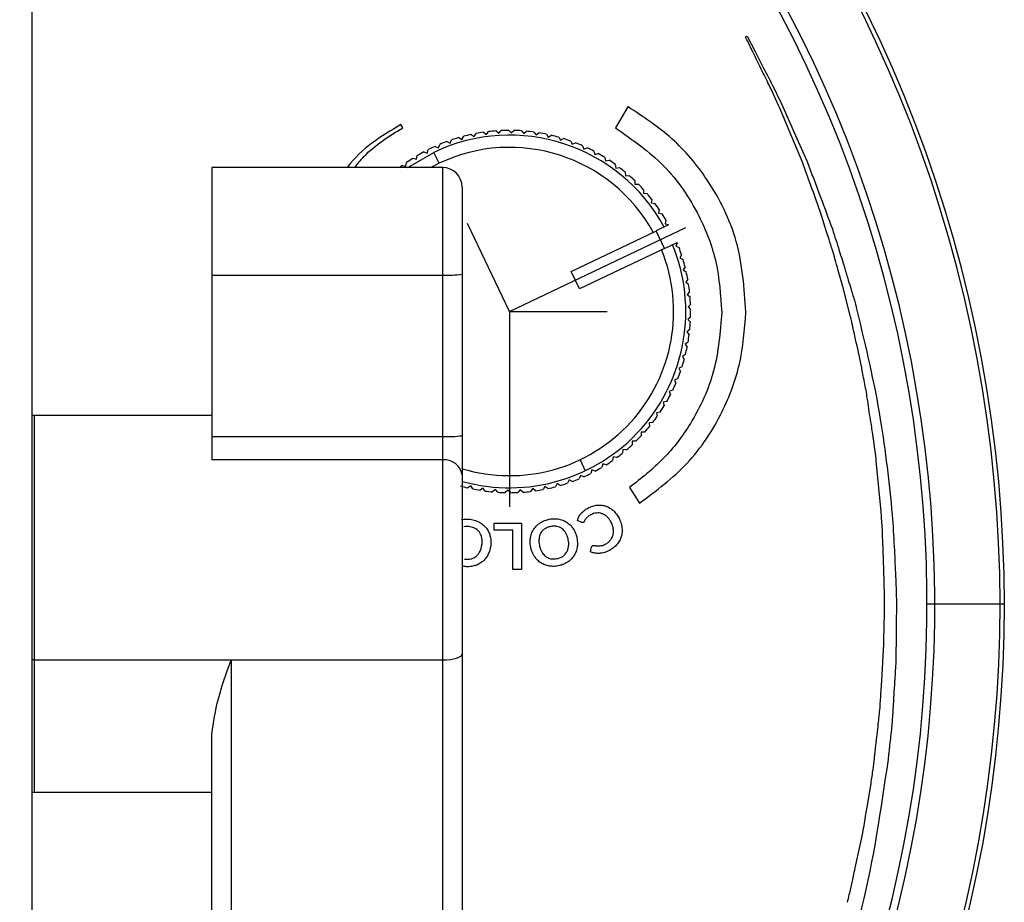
# Paper-space layout '_Top' of a CAD drawing. Header units: millimetres. Extents: x -50 to 195, y -328 to -209.
# Tile 4 of 5: x 154 to 195, y -276 to -240. Entities that reach past the tile are written whole.
import ezdxf

# ---------------------------------------------------------------- set-up
doc = ezdxf.new("R2010")
doc.units = ezdxf.units.MM
doc.header["$PDSIZE"] = -1

psp = doc.layouts.new('_Top')

# ---------------------------------------------------------------- linework, layer by layer
at = {"color": 7, "linetype": 'Continuous', "lineweight": 25}
for p, q in [((154.573, -214.673), (154.573, -327.602)), ((183.928, -240.357), (183.996, -240.324)), ((179.086, -243.228), (178.581, -244.102)), ((179.101, -243.236), (179.086, -243.228)), ((169.828, -244.098), (169.751, -243.965)), ((173.779, -244.321), (173.877, -244.211)), ((174.188, -244.203), (174.292, -244.308)), ((174.292, -244.308), (174.397, -244.205)), ((171.775, -244.727), (171.839, -244.594)), ((172.136, -244.5), (172.264, -244.573)), ((172.264, -244.573), (172.337, -244.445)), ((172.64, -244.372), (172.763, -244.454)), ((172.763, -244.454), (172.845, -244.331)), ((173.152, -244.28), (173.269, -244.37)), ((173.269, -244.37), (173.359, -244.253)), ((173.669, -244.223), (173.779, -244.321)), ((174.708, -244.218), (174.804, -244.331)), ((174.804, -244.331), (174.916, -244.235)), ((175.225, -244.27), (175.313, -244.389)), ((175.313, -244.389), (175.432, -244.301)), ((175.738, -244.358), (175.817, -244.483)), ((175.817, -244.483), (175.942, -244.404)), ((176.243, -244.482), (176.313, -244.612)), ((176.313, -244.612), (176.443, -244.541)), ((170.835, -245.135), (170.88, -244.994)), ((171.161, -244.86), (171.298, -244.915)), ((171.298, -244.915), (171.353, -244.777)), ((171.642, -244.663), (171.775, -244.727)), ((176.738, -244.64), (176.799, -244.775)), ((176.799, -244.775), (176.934, -244.714)), ((177.221, -244.833), (177.273, -244.971)), ((177.273, -244.971), (177.411, -244.92)), ((170.037, -245.732), (171.106, -245.106)), ((170.245, -245.352), (170.389, -245.387)), ((170.389, -245.387), (170.424, -245.243)), ((170.695, -245.09), (170.835, -245.135)), ((171.321, -245.558), (171.106, -245.106)), ((177.69, -245.059), (177.731, -245.201)), ((177.731, -245.201), (177.873, -245.159)), ((178.141, -245.317), (178.173, -245.461)), ((178.173, -245.461), (178.317, -245.429)), ((171.473, -245.732), (161.973, -245.732)), ((161.973, -245.732), (161.973, -257.756)), ((169.816, -245.645), (169.961, -245.67)), ((169.961, -245.67), (169.986, -245.524)), ((171.321, -245.558), (170.98, -245.732)), ((171.473, -281.615), (171.473, -245.732)), ((178.573, -245.606), (178.595, -245.752)), ((178.595, -245.752), (178.741, -245.73)), ((178.985, -245.924), (178.996, -246.071)), ((178.996, -246.071), (179.143, -246.06)), ((172.273, -246.532), (172.273, -280.815)), ((179.373, -246.27), (179.374, -246.418)), ((179.374, -246.418), (179.522, -246.417)), ((179.736, -246.643), (179.726, -246.79)), ((179.726, -246.79), (179.874, -246.799)), ((180.072, -247.039), (180.052, -247.186)), ((180.052, -247.186), (180.199, -247.205)), ((180.379, -247.459), (180.35, -247.604)), ((180.35, -247.604), (180.494, -247.633)), ((187.265, -248.377), (187.048, -247.701)), ((180.767, -248.094), (180.255, -248.338)), ((180.657, -247.899), (180.617, -248.041)), ((180.617, -248.041), (180.759, -248.08)), ((180.767, -248.094), (180.759, -248.08)), ((176.759, -250.002), (180.269, -248.331)), ((180.599, -249.06), (180.255, -248.338)), ((180.27, -248.331), (180.269, -248.331)), ((180.599, -249.06), (177.102, -250.724)), ((180.599, -249.061), (181.111, -248.817)), ((181.117, -248.831), (181.058, -248.966)), ((181.058, -248.966), (181.193, -249.025)), ((181.117, -248.831), (181.111, -248.817)), ((181.297, -249.318), (181.228, -249.449)), ((181.228, -249.449), (181.359, -249.518)), ((181.442, -249.818), (181.365, -249.944)), ((161.973, -250.154), (171.473, -250.154)), ((177.102, -250.724), (176.759, -250.002)), ((181.365, -249.944), (181.491, -250.021)), ((187.932, -250.625), (187.743, -249.96)), ((181.553, -250.326), (181.467, -250.446)), ((181.467, -250.446), (181.587, -250.532)), ((188.253, -251.874), (187.932, -250.625)), ((181.627, -250.84), (181.533, -250.954)), ((181.533, -250.954), (181.647, -251.048)), ((181.666, -251.359), (181.564, -251.466)), ((181.564, -251.466), (181.671, -251.568)), ((181.668, -251.879), (181.559, -251.979)), ((181.559, -251.979), (181.659, -252.088)), ((181.634, -252.398), (181.519, -252.49)), ((181.519, -252.49), (181.61, -252.605)), ((181.564, -252.913), (181.442, -252.997)), ((181.442, -252.997), (181.526, -253.119)), ((181.458, -253.422), (181.331, -253.497)), ((181.331, -253.497), (181.406, -253.625)), ((181.317, -253.923), (181.185, -253.989)), ((181.185, -253.989), (181.251, -254.121)), ((181.142, -254.412), (181.005, -254.469)), ((181.005, -254.469), (181.062, -254.605)), ((180.932, -254.888), (180.792, -254.935)), ((180.792, -254.935), (180.839, -255.075)), ((180.69, -255.348), (180.547, -255.385)), ((180.547, -255.385), (180.584, -255.528)), ((154.673, -255.923), (154.573, -255.93)), ((161.973, -255.923), (154.673, -255.923)), ((154.673, -255.923), (154.673, -271.423)), ((180.417, -255.791), (180.271, -255.817)), ((180.271, -255.817), (180.298, -255.963)), ((180.113, -256.213), (179.966, -256.229)), ((179.966, -256.229), (179.983, -256.376)), ((179.78, -256.613), (179.633, -256.619)), ((179.633, -256.619), (179.639, -256.767)), ((189.166, -256.705), (189.165, -256.7)), ((161.973, -256.791), (171.473, -256.791)), ((179.273, -256.984), (179.269, -257.132)), ((179.421, -256.988), (179.273, -256.984)), ((189.297, -257.68), (189.208, -257.017)), ((178.889, -257.324), (178.875, -257.471)), ((179.036, -257.338), (178.889, -257.324)), ((171.473, -257.756), (161.973, -257.756)), ((177.123, -257.747), (177.338, -258.199)), ((178.054, -257.918), (178.02, -258.062)), ((178.198, -257.953), (178.054, -257.918)), ((178.482, -257.635), (178.458, -257.781)), ((178.628, -257.66), (178.482, -257.635)), ((189.305, -257.787), (189.297, -257.68)), ((189.505, -259.88), (189.305, -257.787)), ((177.608, -258.17), (177.563, -258.311)), ((177.749, -258.215), (177.608, -258.17)), ((176.179, -258.732), (176.106, -258.86)), ((176.307, -258.805), (176.179, -258.732)), ((176.668, -258.578), (176.604, -258.711)), ((176.801, -258.642), (176.668, -258.578)), ((177.145, -258.39), (177.091, -258.528)), ((177.282, -258.445), (177.145, -258.39)), ((172.626, -258.822), (172.502, -258.901)), ((172.706, -258.947), (172.626, -258.822)), ((173.13, -258.916), (173.011, -259.004)), ((173.218, -259.035), (173.13, -258.916)), ((173.64, -258.974), (173.527, -259.07)), ((173.735, -259.087), (173.64, -258.974)), ((174.152, -258.997), (174.046, -259.1)), ((174.255, -259.102), (174.152, -258.997)), ((174.664, -258.984), (174.566, -259.095)), ((174.775, -259.082), (174.664, -258.984)), ((175.175, -258.935), (175.085, -259.052)), ((175.292, -259.025), (175.175, -258.935)), ((175.68, -258.851), (175.599, -258.974)), ((175.803, -258.933), (175.68, -258.851)), ((179.155, -258.891), (179.567, -259.539)), ((173.596, -260.646), (173.596, -260.352)), ((173.596, -260.352), (174.717, -260.352)), ((174.717, -260.352), (174.717, -262.264)), ((177.2, -260.326), (177.012, -260.241)), ((174.361, -260.646), (173.596, -260.646)), ((174.361, -262.264), (174.361, -260.646)), ((177.553, -261.541), (177.598, -261.342)), ((174.717, -262.264), (174.361, -262.264)), ((189.625, -264.865), (189.648, -263.816)), ((191.391, -263.673), (194.573, -263.673)), ((189.541, -266.843), (189.615, -265.337)), ((189.615, -265.335), (189.615, -265.334)), ((189.615, -265.337), (189.615, -265.335)), ((154.673, -265.98), (154.573, -265.978)), ((154.673, -265.98), (171.473, -265.98)), ((162.773, -265.98), (162.773, -281.615)), ((189.5, -267.402), (189.541, -266.843)), ((161.973, -280.815), (161.973, -269.016)), ((188.932, -272.037), (189.068, -271.225)), ((154.573, -271.417), (154.673, -271.423)), ((154.673, -271.423), (161.973, -271.423)), ((188.444, -274.531), (188.65, -273.597))]:
    psp.add_line(p, q, dxfattribs=at)
at = {"color": 7, "linetype": 'Continuous'}
for q in [(172.497, -248.029), (181.469, -248.203), (178.235, -251.653), (174.222, -259.679)]:
    psp.add_line((174.222, -251.653), q, dxfattribs=at)
at = {"color": 7, "linetype": 'Continuous', "lineweight": 25, "flags": 128}
for points in [[(183.996, -240.324), (184.324, -240.964), (184.673, -241.643)], [(186.272, -245.517), (185.724, -244.205), (185.344, -243.296)], [(185.469, -243.237), (185.985, -244.408), (186.445, -245.449)], [(171.473, -265.98), (171.629, -265.976), (171.78, -265.962), (171.918, -265.94), (172.039, -265.911), (172.139, -265.874), (172.213, -265.833), (172.258, -265.789), (172.273, -265.742)]]:
    psp.add_lwpolyline(points, dxfattribs=at)
at = {"color": 7, "linetype": 'Continuous', "lineweight": 25}
for centre, radius, start, end in [((139.573, -263.673), 55, 285.8266, 254.1734), ((139.573, -263.673), 54.821, 285.8795, 254.1205), ((139.573, -263.673), 52.139, 286.7197, 253.2803), ((139.573, -263.673), 51.818, 286.8265, 253.1735), ((174.222, -251.653), 7.45, 90.258, 92.6511), ((174.222, -251.653), 7.45, 86.258, 88.6511), ((174.222, -251.653), 7.25, 28.6131, 115.4545), ((174.222, -251.653), 7.45, 106.258, 108.6511), ((174.222, -251.653), 7.45, 102.258, 104.6511), ((174.222, -251.653), 7.45, 98.258, 100.6511), ((174.222, -251.653), 7.45, 94.258, 96.6511), ((174.222, -251.653), 7.45, 82.258, 84.6511), ((174.222, -251.653), 7.45, 78.258, 80.6511), ((174.222, -251.653), 7.45, 74.258, 76.6511), ((174.222, -251.653), 7.45, 70.258, 72.6511), ((174.222, -251.653), 7.45, 114.258, 116.6511), ((174.222, -251.653), 6.75, 28.8518, 115.4545), ((174.222, -251.653), 7.45, 110.258, 112.6511), ((174.222, -251.653), 7.45, 66.258, 68.6511), ((174.222, -251.653), 7.45, 62.258, 64.6511), ((174.222, -251.653), 7.45, 122.258, 124.6511), ((174.222, -251.653), 7.45, 118.258, 120.6511), ((174.222, -251.653), 7.45, 58.258, 60.6511), ((174.222, -251.653), 7.45, 54.258, 56.6511), ((174.222, -251.653), 7.45, 126.258, 127.3747), ((171.473, -246.532), 0.8, 0, 90), ((174.222, -251.653), 7.45, 50.258, 52.6511), ((174.222, -251.653), 7.45, 46.258, 48.6511), ((174.222, -251.653), 7.45, 42.258, 44.6511), ((174.222, -251.653), 7.45, 38.258, 40.6511), ((174.222, -251.653), 7.45, 34.258, 36.6511), ((174.222, -251.653), 7.45, 30.258, 32.6511), ((174.222, -251.653), 7.25, 254.4118, 22.2876), ((174.222, -251.653), 7.45, 18.258, 20.6511), ((174.222, -251.653), 6.75, 253.2242, 22.0572), ((174.222, -251.653), 7.45, 14.258, 16.6511), ((171.673, -245.185), 4.973, 267.699, 276.9332), ((174.222, -251.653), 7.45, 10.258, 12.6511), ((174.222, -251.653), 7.45, 6.258, 8.6511), ((174.222, -251.653), 7.45, 2.258, 4.6511), ((174.222, -251.653), 7.45, 358.258, 0.6511), ((174.222, -251.653), 7.45, 354.258, 356.6511), ((174.222, -251.653), 7.45, 350.258, 352.6511), ((174.222, -251.653), 7.45, 346.258, 348.6511), ((174.222, -251.653), 7.45, 342.258, 344.6511), ((174.222, -251.653), 7.45, 338.258, 340.6511), ((174.222, -251.653), 7.45, 334.258, 336.6511), ((174.222, -251.653), 7.45, 330.258, 332.6511), ((174.222, -251.653), 7.45, 326.258, 328.6511), ((174.222, -251.653), 7.45, 322.258, 324.6511), ((171.673, -251.822), 4.973, 267.699, 276.9332), ((174.222, -251.653), 7.45, 314.258, 316.6511), ((174.222, -251.653), 7.45, 318.258, 320.6511), ((174.222, -251.653), 7.45, 310.258, 312.6511), ((174.222, -251.653), 7.45, 306.258, 308.6511), ((171.557, -258.476), 0.725, 8.6675, 96.6073), ((174.222, -251.653), 7.45, 302.258, 304.6511), ((174.222, -251.653), 7.45, 294.258, 296.6511), ((174.222, -251.653), 7.45, 298.258, 300.6511), ((174.222, -251.653), 7.45, 286.258, 288.6511), ((174.222, -251.653), 7.45, 290.258, 292.6511), ((174.222, -251.653), 7.45, 254.258, 256.6511), ((174.222, -251.653), 7.45, 258.258, 260.6511), ((174.222, -251.653), 7.45, 262.258, 264.6511), ((174.222, -251.653), 7.45, 266.258, 268.6511), ((174.222, -251.653), 7.45, 270.258, 272.6511), ((174.222, -251.653), 7.45, 274.258, 276.6511), ((174.222, -251.653), 7.45, 278.258, 280.6511), ((174.222, -251.653), 7.45, 282.258, 284.6511)]:
    psp.add_arc(centre, radius, start, end, dxfattribs=at)
for points, knots in [([(184.579, -241.689), (184.442, -241.407), (184.225, -240.963), (184.007, -240.519), (183.928, -240.357)], [0, 0, 0, 0, 0.634974, 1, 1, 1, 1]), ([(185.344, -243.296), (185.195, -242.97), (184.947, -242.431), (184.684, -241.899), (184.579, -241.689)], [0, 0, 0, 0, 0.605016, 1, 1, 1, 1]), ([(184.673, -241.643), (184.815, -241.914), (185.091, -242.44), (185.345, -242.976), (185.469, -243.237)], [0, 0, 0, 0, 0.514854, 1, 1, 1, 1]), ([(183.946, -251.678), (183.877, -250.695), (183.74, -248.765), (182.534, -246.338), (180.967, -244.461), (179.725, -243.646), (179.101, -243.236)], [0, 0, 0, 0, 0.287608, 0.564809, 0.781348, 1, 1, 1, 1]), ([(169.751, -243.965), (168.934, -244.454), (168.104, -244.951), (167.559, -245.72), (167.551, -245.732)], [0, 0, 0, 0, 0.983773, 1, 1, 1, 1]), ([(167.847, -245.732), (167.973, -245.577), (168.516, -244.907), (169.258, -244.45), (169.828, -244.098)], [0, 0, 0, 0, 0.231665, 1, 1, 1, 1]), ([(178.581, -244.102), (179.274, -244.585), (180.662, -245.551), (182.008, -247.533), (182.811, -249.612), (182.904, -250.982), (182.951, -251.678)], [0, 0, 0, 0, 0.275501, 0.55142, 0.772067, 1, 1, 1, 1]), ([(187.048, -247.701), (186.902, -247.278), (186.651, -246.548), (186.384, -245.823), (186.272, -245.517)], [0, 0, 0, 0, 0.578832, 1, 1, 1, 1]), ([(186.445, -245.449), (186.637, -245.951), (186.995, -246.885), (187.341, -247.823), (187.501, -248.258)], [0, 0, 0, 0, 0.536884, 1, 1, 1, 1]), ([(187.501, -248.258), (187.597, -248.556), (187.772, -249.096), (187.935, -249.64), (188.009, -249.885)], [0, 0, 0, 0, 0.550413, 1, 1, 1, 1]), ([(187.507, -249.126), (187.459, -248.981), (187.376, -248.732), (187.297, -248.481), (187.265, -248.377)], [0, 0, 0, 0, 0.584981, 1, 1, 1, 1]), ([(187.743, -249.96), (187.698, -249.804), (187.618, -249.526), (187.541, -249.248), (187.507, -249.126)], [0, 0, 0, 0, 0.564535, 1, 1, 1, 1]), ([(188.009, -249.885), (188.058, -250.045), (188.145, -250.332), (188.233, -250.619), (188.272, -250.747)], [0, 0, 0, 0, 0.555708, 1, 1, 1, 1]), ([(188.272, -250.747), (188.324, -250.912), (188.418, -251.209), (188.491, -251.511), (188.523, -251.645)], [0, 0, 0, 0, 0.5561046, 1, 1, 1, 1]), ([(182.951, -251.678), (182.886, -252.495), (182.759, -254.1), (181.815, -256.141), (180.603, -257.76), (179.637, -258.514), (179.155, -258.891)], [0, 0, 0, 0, 0.288465, 0.567185, 0.7837, 1, 1, 1, 1]), ([(179.567, -259.539), (180.255, -259.025), (181.634, -257.993), (182.973, -255.949), (183.78, -253.809), (183.89, -252.398), (183.946, -251.678)], [0, 0, 0, 0, 0.273642, 0.548523, 0.769736, 1, 1, 1, 1]), ([(188.658, -253.712), (188.581, -253.364), (188.447, -252.752), (188.312, -252.139), (188.253, -251.874)], [0, 0, 0, 0, 0.567192, 1, 1, 1, 1]), ([(188.523, -251.645), (188.874, -253.12), (189.531, -255.88), (189.827, -258.701), (189.965, -260.014)], [0, 0, 0, 0, 0.534407, 1, 1, 1, 1]), ([(188.885, -254.888), (188.842, -254.665), (188.766, -254.273), (188.69, -253.881), (188.658, -253.712)], [0, 0, 0, 0, 0.568614, 1, 1, 1, 1]), ([(188.999, -255.643), (188.979, -255.501), (188.945, -255.249), (188.903, -254.998), (188.885, -254.888)], [0, 0, 0, 0, 0.562556, 1, 1, 1, 1]), ([(189.165, -256.7), (189.134, -256.501), (189.078, -256.149), (189.023, -255.797), (188.999, -255.643)], [0, 0, 0, 0, 0.563155, 1, 1, 1, 1]), ([(189.208, -257.017), (189.2, -256.959), (189.186, -256.855), (189.172, -256.751), (189.166, -256.705)], [0, 0, 0, 0, 0.561574, 1, 1, 1, 1]), ([(177.012, -260.241), (177.035, -260.176), (177.076, -260.061), (177.154, -259.967), (177.189, -259.926)], [0, 0, 0, 0, 0.558285, 1, 1, 1, 1]), ([(177.189, -259.926), (177.244, -259.876), (177.347, -259.781), (177.475, -259.723), (177.535, -259.696)], [0, 0, 0, 0, 0.528423, 1, 1, 1, 1]), ([(177.632, -259.982), (177.608, -259.992), (177.568, -260.01), (177.53, -260.032), (177.514, -260.041)], [0, 0, 0, 0, 0.5847624, 1, 1, 1, 1]), ([(177.535, -259.696), (177.606, -259.669), (177.729, -259.623), (177.86, -259.616), (177.915, -259.613)], [0, 0, 0, 0, 0.577281, 1, 1, 1, 1]), ([(177.859, -259.935), (177.816, -259.938), (177.738, -259.942), (177.665, -259.97), (177.632, -259.982)], [0, 0, 0, 0, 0.552425, 1, 1, 1, 1]), ([(178.08, -259.984), (178.04, -259.969), (177.969, -259.941), (177.893, -259.937), (177.859, -259.935)], [0, 0, 0, 0, 0.560595, 1, 1, 1, 1]), ([(177.915, -259.613), (177.983, -259.617), (178.102, -259.624), (178.213, -259.667), (178.262, -259.686)], [0, 0, 0, 0, 0.564944, 1, 1, 1, 1]), ([(178.276, -260.131), (178.242, -260.097), (178.183, -260.039), (178.11, -260.001), (178.08, -259.984)], [0, 0, 0, 0, 0.577259, 1, 1, 1, 1]), ([(178.262, -259.686), (178.321, -259.717), (178.428, -259.774), (178.514, -259.86), (178.552, -259.899)], [0, 0, 0, 0, 0.549441, 1, 1, 1, 1]), ([(178.552, -259.899), (178.599, -259.955), (178.684, -260.058), (178.74, -260.18), (178.765, -260.235)], [0, 0, 0, 0, 0.5458693, 1, 1, 1, 1]), ([(189.553, -260.529), (189.544, -260.407), (189.529, -260.191), (189.512, -259.974), (189.505, -259.88)], [0, 0, 0, 0, 0.562403, 1, 1, 1, 1]), ([(172.252, -260.209), (172.325, -260.198), (172.459, -260.178), (172.593, -260.197), (172.654, -260.205)], [0, 0, 0, 0, 0.5447031, 1, 1, 1, 1]), ([(172.654, -260.205), (172.73, -260.222), (172.863, -260.252), (172.981, -260.318), (173.031, -260.346)], [0, 0, 0, 0, 0.573712, 1, 1, 1, 1]), ([(173.031, -260.346), (173.089, -260.387), (173.19, -260.459), (173.265, -260.558), (173.298, -260.601)], [0, 0, 0, 0, 0.566631, 1, 1, 1, 1]), ([(175.221, -260.6), (175.262, -260.545), (175.336, -260.446), (175.437, -260.374), (175.482, -260.341)], [0, 0, 0, 0, 0.552076, 1, 1, 1, 1]), ([(175.482, -260.341), (175.546, -260.305), (175.664, -260.238), (175.796, -260.207), (175.856, -260.194)], [0, 0, 0, 0, 0.544598, 1, 1, 1, 1]), ([(175.856, -260.194), (175.933, -260.182), (176.067, -260.162), (176.201, -260.182), (176.258, -260.191)], [0, 0, 0, 0, 0.573707, 1, 1, 1, 1]), ([(176.258, -260.191), (176.327, -260.208), (176.447, -260.238), (176.553, -260.304), (176.598, -260.332)], [0, 0, 0, 0, 0.566772, 1, 1, 1, 1]), ([(176.598, -260.332), (176.652, -260.375), (176.75, -260.451), (176.82, -260.553), (176.852, -260.599)], [0, 0, 0, 0, 0.553102, 1, 1, 1, 1]), ([(177.255, -260.327), (177.245, -260.33), (177.227, -260.335), (177.209, -260.329), (177.2, -260.326)], [0, 0, 0, 0, 0.549099, 1, 1, 1, 1]), ([(177.282, -260.308), (177.278, -260.312), (177.27, -260.32), (177.26, -260.325), (177.255, -260.327)], [0, 0, 0, 0, 0.552632, 1, 1, 1, 1]), ([(177.3, -260.279), (177.297, -260.285), (177.292, -260.295), (177.285, -260.304), (177.282, -260.308)], [0, 0, 0, 0, 0.570956, 1, 1, 1, 1]), ([(177.355, -260.184), (177.344, -260.2), (177.323, -260.231), (177.307, -260.264), (177.3, -260.279)], [0, 0, 0, 0, 0.5435029, 1, 1, 1, 1]), ([(177.424, -260.106), (177.41, -260.12), (177.385, -260.144), (177.364, -260.172), (177.355, -260.184)], [0, 0, 0, 0, 0.5615, 1, 1, 1, 1]), ([(177.514, -260.041), (177.495, -260.052), (177.464, -260.072), (177.436, -260.096), (177.424, -260.106)], [0, 0, 0, 0, 0.575294, 1, 1, 1, 1]), ([(178.43, -260.377), (178.406, -260.325), (178.365, -260.237), (178.302, -260.162), (178.276, -260.131)], [0, 0, 0, 0, 0.583104, 1, 1, 1, 1]), ([(178.498, -260.654), (178.492, -260.602), (178.481, -260.507), (178.446, -260.418), (178.43, -260.377)], [0, 0, 0, 0, 0.539486, 1, 1, 1, 1]), ([(178.765, -260.235), (178.792, -260.308), (178.84, -260.434), (178.849, -260.569), (178.853, -260.626)], [0, 0, 0, 0, 0.573504, 1, 1, 1, 1]), ([(189.965, -260.014), (189.994, -260.455), (190.045, -261.249), (190.077, -262.044), (190.092, -262.398)], [0, 0, 0, 0, 0.554973, 1, 1, 1, 1]), ([(172.601, -260.505), (172.552, -260.498), (172.466, -260.487), (172.381, -260.501), (172.345, -260.507)], [0, 0, 0, 0, 0.577955, 1, 1, 1, 1]), ([(172.842, -260.594), (172.801, -260.572), (172.725, -260.53), (172.64, -260.513), (172.601, -260.505)], [0, 0, 0, 0, 0.541482, 1, 1, 1, 1]), ([(173.007, -260.758), (172.981, -260.723), (172.935, -260.659), (172.871, -260.614), (172.842, -260.594)], [0, 0, 0, 0, 0.554386, 1, 1, 1, 1]), ([(173.089, -260.988), (173.08, -260.941), (173.064, -260.861), (173.024, -260.789), (173.007, -260.758)], [0, 0, 0, 0, 0.574448, 1, 1, 1, 1]), ([(173.298, -260.601), (173.333, -260.66), (173.396, -260.766), (173.426, -260.887), (173.439, -260.941)], [0, 0, 0, 0, 0.553038, 1, 1, 1, 1]), ([(175.087, -260.942), (175.103, -260.874), (175.131, -260.753), (175.194, -260.646), (175.221, -260.6)], [0, 0, 0, 0, 0.5661376, 1, 1, 1, 1]), ([(175.514, -260.753), (175.494, -260.792), (175.457, -260.865), (175.443, -260.946), (175.437, -260.983)], [0, 0, 0, 0, 0.543878, 1, 1, 1, 1]), ([(175.675, -260.586), (175.64, -260.612), (175.577, -260.659), (175.533, -260.724), (175.514, -260.753)], [0, 0, 0, 0, 0.563659, 1, 1, 1, 1]), ([(175.914, -260.492), (175.865, -260.504), (175.781, -260.524), (175.707, -260.567), (175.675, -260.586)], [0, 0, 0, 0, 0.577977, 1, 1, 1, 1]), ([(176.171, -260.49), (176.124, -260.483), (176.038, -260.472), (175.953, -260.486), (175.914, -260.492)], [0, 0, 0, 0, 0.541535, 1, 1, 1, 1]), ([(176.383, -260.584), (176.347, -260.56), (176.281, -260.517), (176.204, -260.498), (176.171, -260.49)], [0, 0, 0, 0, 0.554476, 1, 1, 1, 1]), ([(176.543, -260.768), (176.517, -260.728), (176.473, -260.659), (176.41, -260.606), (176.383, -260.584)], [0, 0, 0, 0, 0.574477, 1, 1, 1, 1]), ([(176.638, -261.037), (176.626, -260.983), (176.604, -260.889), (176.561, -260.804), (176.543, -260.768)], [0, 0, 0, 0, 0.581496, 1, 1, 1, 1]), ([(176.852, -260.599), (176.887, -260.663), (176.952, -260.78), (176.981, -260.909), (176.995, -260.968)], [0, 0, 0, 0, 0.548234, 1, 1, 1, 1]), ([(178.464, -260.899), (178.477, -260.855), (178.5, -260.775), (178.498, -260.692), (178.498, -260.654)], [0, 0, 0, 0, 0.545603, 1, 1, 1, 1]), ([(178.853, -260.626), (178.851, -260.697), (178.848, -260.821), (178.807, -260.938), (178.789, -260.989)], [0, 0, 0, 0, 0.565943, 1, 1, 1, 1]), ([(189.62, -262.409), (189.609, -262.056), (189.589, -261.429), (189.564, -260.802), (189.553, -260.529)], [0, 0, 0, 0, 0.563851, 1, 1, 1, 1]), ([(173.082, -261.273), (173.09, -261.218), (173.103, -261.123), (173.093, -261.028), (173.089, -260.988)], [0, 0, 0, 0, 0.581545, 1, 1, 1, 1]), ([(173.439, -260.941), (173.449, -261.013), (173.467, -261.145), (173.449, -261.276), (173.44, -261.336)], [0, 0, 0, 0, 0.548246, 1, 1, 1, 1]), ([(175.092, -261.338), (175.081, -261.262), (175.061, -261.131), (175.079, -260.999), (175.087, -260.942)], [0, 0, 0, 0, 0.5707329, 1, 1, 1, 1]), ([(175.437, -260.983), (175.434, -261.034), (175.427, -261.13), (175.443, -261.224), (175.45, -261.268)], [0, 0, 0, 0, 0.537043, 1, 1, 1, 1]), ([(176.65, -261.323), (176.654, -261.271), (176.661, -261.175), (176.645, -261.081), (176.638, -261.037)], [0, 0, 0, 0, 0.537563, 1, 1, 1, 1]), ([(176.995, -260.968), (177.006, -261.043), (177.026, -261.175), (177.008, -261.307), (177.001, -261.364)], [0, 0, 0, 0, 0.5706, 1, 1, 1, 1]), ([(178.128, -261.238), (178.172, -261.217), (178.248, -261.18), (178.311, -261.123), (178.337, -261.098)], [0, 0, 0, 0, 0.571868, 1, 1, 1, 1]), ([(178.337, -261.098), (178.367, -261.064), (178.42, -261.004), (178.45, -260.931), (178.464, -260.899)], [0, 0, 0, 0, 0.562346, 1, 1, 1, 1]), ([(178.789, -260.989), (178.759, -261.051), (178.705, -261.164), (178.62, -261.255), (178.582, -261.296)], [0, 0, 0, 0, 0.551955, 1, 1, 1, 1]), ([(172.835, -261.731), (172.869, -261.702), (172.93, -261.647), (172.972, -261.576), (172.991, -261.544)], [0, 0, 0, 0, 0.544432, 1, 1, 1, 1]), ([(172.991, -261.544), (173.013, -261.497), (173.054, -261.41), (173.073, -261.316), (173.082, -261.273)], [0, 0, 0, 0, 0.53745, 1, 1, 1, 1]), ([(173.44, -261.336), (173.424, -261.41), (173.395, -261.541), (173.331, -261.657), (173.303, -261.708)], [0, 0, 0, 0, 0.570731, 1, 1, 1, 1]), ([(175.235, -261.707), (175.2, -261.643), (175.135, -261.526), (175.106, -261.396), (175.092, -261.338)], [0, 0, 0, 0, 0.548167, 1, 1, 1, 1]), ([(175.45, -261.268), (175.463, -261.323), (175.484, -261.416), (175.527, -261.502), (175.545, -261.537)], [0, 0, 0, 0, 0.581774, 1, 1, 1, 1]), ([(175.545, -261.537), (175.57, -261.577), (175.614, -261.647), (175.676, -261.7), (175.703, -261.723)], [0, 0, 0, 0, 0.574424, 1, 1, 1, 1]), ([(176.41, -261.721), (176.446, -261.695), (176.509, -261.648), (176.553, -261.582), (176.572, -261.554)], [0, 0, 0, 0, 0.5633945, 1, 1, 1, 1]), ([(176.572, -261.554), (176.592, -261.514), (176.63, -261.441), (176.644, -261.36), (176.65, -261.323)], [0, 0, 0, 0, 0.544594, 1, 1, 1, 1]), ([(177.001, -261.364), (176.984, -261.432), (176.956, -261.553), (176.893, -261.659), (176.865, -261.706)], [0, 0, 0, 0, 0.565754, 1, 1, 1, 1]), ([(177.874, -261.601), (177.812, -261.598), (177.701, -261.592), (177.597, -261.557), (177.553, -261.541)], [0, 0, 0, 0, 0.569639, 1, 1, 1, 1]), ([(177.598, -261.342), (177.599, -261.335), (177.602, -261.323), (177.609, -261.311), (177.611, -261.306)], [0, 0, 0, 0, 0.550035, 1, 1, 1, 1]), ([(177.611, -261.306), (177.617, -261.3), (177.627, -261.287), (177.642, -261.281), (177.649, -261.278)], [0, 0, 0, 0, 0.512478, 1, 1, 1, 1]), ([(177.649, -261.278), (177.66, -261.274), (177.682, -261.268), (177.705, -261.273), (177.715, -261.275)], [0, 0, 0, 0, 0.523959, 1, 1, 1, 1]), ([(177.715, -261.275), (177.732, -261.279), (177.763, -261.285), (177.794, -261.289), (177.81, -261.291)], [0, 0, 0, 0, 0.517507, 1, 1, 1, 1]), ([(177.81, -261.291), (177.833, -261.293), (177.878, -261.296), (177.922, -261.292), (177.944, -261.29)], [0, 0, 0, 0, 0.518599, 1, 1, 1, 1]), ([(178.244, -261.518), (178.174, -261.545), (178.054, -261.59), (177.927, -261.598), (177.874, -261.601)], [0, 0, 0, 0, 0.58555, 1, 1, 1, 1]), ([(177.944, -261.29), (177.976, -261.285), (178.039, -261.274), (178.099, -261.25), (178.128, -261.238)], [0, 0, 0, 0, 0.512362, 1, 1, 1, 1]), ([(178.582, -261.296), (178.526, -261.345), (178.423, -261.434), (178.3, -261.492), (178.244, -261.518)], [0, 0, 0, 0, 0.5447216, 1, 1, 1, 1]), ([(172.367, -261.832), (172.417, -261.838), (172.503, -261.85), (172.588, -261.836), (172.624, -261.83)], [0, 0, 0, 0, 0.577515, 1, 1, 1, 1]), ([(172.624, -261.83), (172.667, -261.818), (172.743, -261.796), (172.807, -261.751), (172.835, -261.731)], [0, 0, 0, 0, 0.5634264, 1, 1, 1, 1]), ([(173.055, -261.978), (172.997, -262.015), (172.891, -262.081), (172.771, -262.112), (172.717, -262.126)], [0, 0, 0, 0, 0.552094, 1, 1, 1, 1]), ([(173.303, -261.708), (173.264, -261.766), (173.194, -261.868), (173.097, -261.945), (173.055, -261.978)], [0, 0, 0, 0, 0.56579, 1, 1, 1, 1]), ([(175.488, -261.973), (175.434, -261.931), (175.337, -261.854), (175.267, -261.752), (175.235, -261.707)], [0, 0, 0, 0, 0.552168, 1, 1, 1, 1]), ([(175.826, -262.115), (175.758, -262.097), (175.638, -262.067), (175.533, -262.001), (175.488, -261.973)], [0, 0, 0, 0, 0.567027, 1, 1, 1, 1]), ([(175.703, -261.723), (175.739, -261.747), (175.805, -261.79), (175.881, -261.809), (175.914, -261.818)], [0, 0, 0, 0, 0.5553802, 1, 1, 1, 1]), ([(175.914, -261.818), (175.961, -261.824), (176.047, -261.835), (176.132, -261.821), (176.171, -261.815)], [0, 0, 0, 0, 0.540832, 1, 1, 1, 1]), ([(176.171, -261.815), (176.22, -261.803), (176.304, -261.783), (176.378, -261.74), (176.41, -261.721)], [0, 0, 0, 0, 0.577282, 1, 1, 1, 1]), ([(176.603, -261.965), (176.539, -262.001), (176.421, -262.068), (176.289, -262.098), (176.229, -262.112)], [0, 0, 0, 0, 0.5450911, 1, 1, 1, 1]), ([(176.865, -261.706), (176.824, -261.761), (176.749, -261.86), (176.648, -261.932), (176.603, -261.965)], [0, 0, 0, 0, 0.5519674, 1, 1, 1, 1]), ([(172.717, -262.126), (172.644, -262.137), (172.51, -262.158), (172.376, -262.138), (172.315, -262.13)], [0, 0, 0, 0, 0.545088, 1, 1, 1, 1]), ([(176.229, -262.112), (176.152, -262.124), (176.017, -262.144), (175.883, -262.123), (175.826, -262.115)], [0, 0, 0, 0, 0.574004, 1, 1, 1, 1]), ([(189.637, -262.898), (189.633, -262.807), (189.627, -262.644), (189.622, -262.481), (189.62, -262.409)], [0, 0, 0, 0, 0.56114, 1, 1, 1, 1]), ([(190.092, -262.398), (190.104, -262.625), (190.125, -263.038), (190.134, -263.451), (190.138, -263.635)], [0, 0, 0, 0, 0.55279, 1, 1, 1, 1]), ([(189.648, -263.816), (189.646, -263.644), (189.642, -263.338), (189.638, -263.032), (189.637, -262.898)], [0, 0, 0, 0, 0.562712, 1, 1, 1, 1]), ([(190.138, -263.635), (190.135, -263.866), (190.13, -264.279), (190.126, -264.693), (190.124, -264.876)], [0, 0, 0, 0, 0.557851, 1, 1, 1, 1]), ([(189.615, -265.334), (189.616, -265.247), (189.619, -265.09), (189.623, -264.934), (189.625, -264.865)], [0, 0, 0, 0, 0.560854, 1, 1, 1, 1]), ([(190.124, -264.876), (190.123, -265.11), (190.119, -265.531), (190.11, -265.952), (190.106, -266.138)], [0, 0, 0, 0, 0.557389, 1, 1, 1, 1]), ([(161.973, -269.016), (162.044, -268.549), (162.186, -267.615), (162.578, -266.525), (162.773, -265.98)], [0, 0, 0, 0, 0.500046, 1, 1, 1, 1]), ([(190.106, -266.138), (190.092, -266.379), (190.065, -266.812), (190.039, -267.244), (190.027, -267.435)], [0, 0, 0, 0, 0.55824, 1, 1, 1, 1]), ([(189.455, -268.027), (189.463, -267.91), (189.477, -267.702), (189.493, -267.494), (189.5, -267.402)], [0, 0, 0, 0, 0.560938, 1, 1, 1, 1]), ([(190.027, -267.435), (190.013, -267.68), (189.988, -268.12), (189.954, -268.558), (189.94, -268.752)], [0, 0, 0, 0, 0.5584053, 1, 1, 1, 1]), ([(189.28, -269.607), (189.312, -269.31), (189.371, -268.784), (189.429, -268.257), (189.455, -268.027)], [0, 0, 0, 0, 0.563162, 1, 1, 1, 1]), ([(189.94, -268.752), (189.912, -268.999), (189.863, -269.44), (189.813, -269.882), (189.791, -270.077)], [0, 0, 0, 0, 0.558247, 1, 1, 1, 1]), ([(189.222, -270.134), (189.232, -270.035), (189.25, -269.859), (189.271, -269.684), (189.28, -269.607)], [0, 0, 0, 0, 0.561287, 1, 1, 1, 1]), ([(189.791, -270.077), (189.494, -272.123), (188.952, -275.85), (187.771, -279.424), (187.238, -281.035)], [0, 0, 0, 0, 0.549135, 1, 1, 1, 1]), ([(189.068, -271.225), (189.098, -271.021), (189.152, -270.658), (189.201, -270.294), (189.222, -270.134)], [0, 0, 0, 0, 0.561364, 1, 1, 1, 1]), ([(188.822, -272.7), (188.842, -272.576), (188.878, -272.355), (188.916, -272.134), (188.932, -272.037)], [0, 0, 0, 0, 0.561126, 1, 1, 1, 1]), ([(188.65, -273.597), (188.683, -273.43), (188.742, -273.131), (188.797, -272.831), (188.822, -272.7)], [0, 0, 0, 0, 0.561044, 1, 1, 1, 1]), ([(188.259, -275.375), (188.294, -275.217), (188.355, -274.935), (188.417, -274.654), (188.444, -274.531)], [0, 0, 0, 0, 0.561201, 1, 1, 1, 1]), ([(188.119, -275.949), (188.145, -275.842), (188.193, -275.651), (188.239, -275.459), (188.259, -275.375)], [0, 0, 0, 0, 0.560555, 1, 1, 1, 1])]:
    psp.add_open_spline(points, degree=3, knots=knots, dxfattribs=at)
at = {"color": 7, "linetype": 'Continuous'}
psp.add_point((174.222, -251.653), dxfattribs=at)
psp.add_point((174.222, -251.653), dxfattribs=at)

doc.saveas('drawing.dxf')
